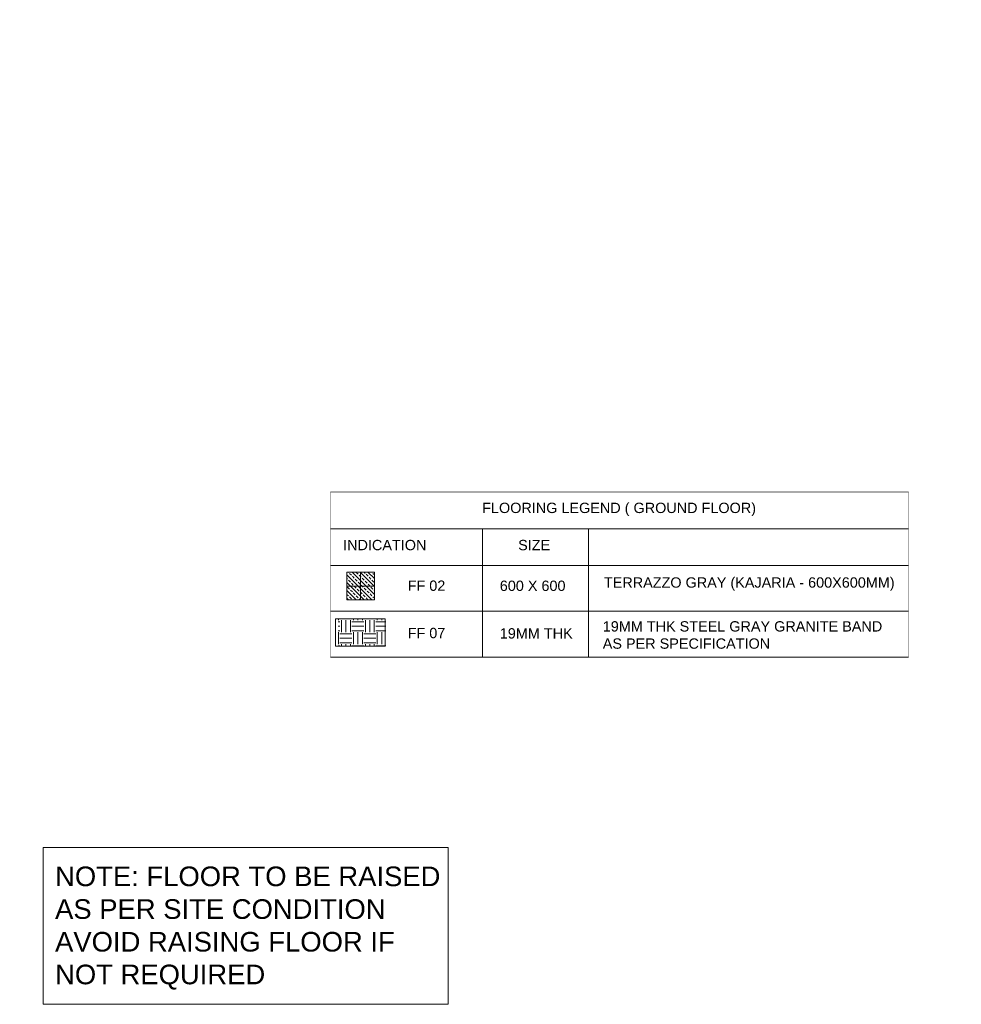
# Model space of a CAD drawing. Header units: millimetres. Extents: x -158258 to 126254, y -16359 to 60195.
# Tile 148 of 172: x -127243 to -114708, y 6894 to 20006. Entities that reach past the tile are written whole.
import ezdxf

# ---------------------------------------------------------------- set-up
doc = ezdxf.new("R2010")
doc.units = ezdxf.units.MM
doc.header["$LTSCALE"] = 0.1
doc.header["$MEASUREMENT"] = 0
for name, color, linetype, lineweight in [('Ceiling text', 104, 'Continuous', 0), ('I-FLOR-TXT', 2, 'Continuous', 5), ('S2-Civil Lineout', 5, 'Continuous', 5), ('TEXT', 70, 'Continuous', 5)]:
    doc.layers.add(name, color=color, linetype=linetype, lineweight=lineweight)
doc.styles.add('150', font='arial.ttf', dxfattribs={"height": 225})
doc.styles.add('Dominos CV Raman - X base$0$50', font='arial.ttf', dxfattribs={"height": 75})
doc.styles.add('DOMINOS MALAD-LIGHTING$0$Arial', font='arial.ttf')
doc.styles.get("Standard").update_dxf_attribs({"font": 'ARIALN.TTF'})

msp = doc.modelspace()

# ---------------------------------------------------------------- hatches: boundary and pattern name
at = {"layer": 'I-FLOR-TXT', "true_color": 0x8bdbe4}
h = msp.add_hatch(dxfattribs=at)
h.set_pattern_fill('ANSI33', color=141, scale=11.644896, angle=90, double=1)
h.set_pattern_definition([(135, (-149311.4, 1286.86), (-52.28707, -52.28707), []), (135, (-149311.4, 1339.15), (-52.28707, -52.28707), [36.97254, -18.48627])])
h.paths.add_polyline_path([(-122888.2, 12647.4), (-122521.9, 12647.4), (-122521.9, 12281.1), (-122888.2, 12281.1)])
at = {"layer": 'I-FLOR-TXT', "lineweight": 0, "ltscale": 100}
h = msp.add_hatch(dxfattribs=at)
h.set_pattern_fill('EARTH', color=8, scale=637.300658)
h.set_pattern_definition([(0, (-12568.28, -68432.06), (159.32516, 159.32516), [159.32516, -159.32516]), (0, (-12568.28, -68372.32), (159.32516, 159.32516), [159.32516, -159.32516]), (0, (-12568.28, -68312.57), (159.32516, 159.32516), [159.32516, -159.32516]), (90, (-12548.36, -68292.65), (-159.32516, 159.32516), [159.32516, -159.32516]), (90, (-12488.61, -68292.65), (-159.32516, 159.32516), [159.32516, -159.32516]), (90, (-12428.87, -68292.65), (-159.32516, 159.32516), [159.32516, -159.32516])])
h.paths.add_polyline_path([(-122367.5, 12028.7), (-122367.5, 11662.4), (-123005.6, 11662.4), (-123005.6, 12028.7)])

# ---------------------------------------------------------------- linework, layer by layer
at = {"layer": 'I-FLOR-TXT', "color": 181}
for p, q in [((-123105.5, 13227.9), (-115410, 13226.2)), ((-121081.6, 11518.5), (-121081.6, 13227.9)), ((-119673, 11518.5), (-119673, 13227.9)), ((-123105.5, 12739.5), (-115410, 12739.5)), ((-123105.5, 12129), (-115410, 12129)), ((-123105.5, 11518.5), (-115410, 11518.5))]:
    msp.add_line(p, q, dxfattribs=at)
at = {"layer": 'I-FLOR-TXT', "color": 212, "true_color": 0xb800b8}
for p, q in [((-122705.1, 12647.4), (-122705.1, 12281.1)), ((-122888.2, 12464.3), (-122521.9, 12464.3))]:
    msp.add_line(p, q, dxfattribs=at)
at = {"layer": 'I-FLOR-TXT', "color": 181, "const_width": 6.1, "flags": 128}
msp.add_lwpolyline([(-123105.5, 13227.9), (-115410, 13227.9), (-115410, 13716.3), (-123105.5, 13716.3)], close=True, dxfattribs=at)
msp.add_lwpolyline([(-123105.5, 11518.5), (-123105.5, 13716.3), (-115410, 13716.3), (-115410, 11518.5)], dxfattribs=at)
at = {"layer": 'I-FLOR-TXT', "color": 212, "true_color": 0xb800b8}
msp.add_lwpolyline([(-122888.2, 12647.4), (-122521.9, 12647.4), (-122521.9, 12281.1), (-122888.2, 12281.1)], close=True, dxfattribs=at)
at = {"layer": 'I-FLOR-TXT', "color": 32, "true_color": 0xc26100}
msp.add_lwpolyline([(-122379.3, 12028.7), (-122379.3, 11662.4), (-123036.9, 11662.4), (-123036.9, 12028.7)], close=True, dxfattribs=at)
at = {"layer": 'S2-Civil Lineout', "color": 7}
msp.add_lwpolyline([(-126930.8, 8983), (-121537.2, 8983), (-121537.2, 6893.8), (-126930.8, 6893.8)], close=True, dxfattribs=at)

# ---------------------------------------------------------------- texts
at = {"layer": 'Ceiling text', "lineweight": 0, "ltscale": 100, "char_height": 100, "width": 1741.845, "attachment_point": 7, "rotation": 0.00691, "style": 'Dominos CV Raman - X base$0$50'}
for insert in [(-136786.3, 19396.3), (-137548.3, 16696.3), (-137623.4, 12586)]:
    msp.add_mtext('\\pi668.69193;{\\fCalibri Light|b0|i0|c0|p34;\\C106;WF-01\\P\\pi221.76886;COAL MINE 8301 ON \\P\\pi629.38424;CEILING}', dxfattribs=dict(at, insert=insert))
at = {"layer": 'I-FLOR-TXT', "color": 3, "style": '150'}
for s, insert, char_height, width, attachment_point in [('{\\C256; FLOORING LEGEND ( GROUND FLOOR)}', (-117440.9, 13573.5), 137.359, 5596.337, 3), ('INDICATION', (-122937.6, 13078.7), 137.36, 1183.23, 1), ('SIZE', (-120607.4, 13078.7), 137.36, 502.649, 1), ('TERRAZZO GRAY (KAJARIA - 600X600MM)', (-119465.8, 12579.9), 137.359, 4091.788, 1), ('FF 02', (-122078.3, 12537.6), 137.36, 653.817, 1), ('600 X 600', (-120851.9, 12536.2), 137.36, 1010.601, 1), ('19MM THK STEEL GRAY GRANITE BAND AS PER SPECIFICATION{\\fArial Narrow|b0|i0|c0|p34;  }', (-119481, 11995.6), 137.359, 3977.364, 1), ('FF 07', (-122078.3, 11907), 137.36, 653.817, 1), ('19MM THK', (-120851.9, 11902.7), 137.36, 1010.601, 1)]:
    msp.add_mtext(s, dxfattribs=dict(at, insert=insert, char_height=char_height, width=width, attachment_point=attachment_point))
at = {"layer": 'S2-Civil Lineout', "color": 7, "insert": (-126772.3, 7908.8), "char_height": 261.249, "width": 5232.467, "attachment_point": 4, "style": 'DOMINOS MALAD-LIGHTING$0$Arial'}
msp.add_mtext('NOTE: FLOOR TO BE RAISED AS PER SITE CONDITION\\PAVOID RAISING FLOOR IF NOT REQUIRED', dxfattribs=at)
at = {"layer": 'TEXT', "color": 8, "transparency": 33554687, "char_height": 120, "width": 1155.234, "attachment_point": 1}
for s, insert in [('\\pi227.35774;BOH AREA \\P\\pi317.19403;+150MM', (-136510.8, 19988.8)), ('\\pi74.69744;KITCHEN AREA \\P\\pi317.19403;+150MM', (-135564.9, 16690.1))]:
    msp.add_mtext(s, dxfattribs=dict(at, insert=insert))
at = {"layer": 'TEXT', "color": 8, "lineweight": 0, "ltscale": 100, "transparency": 33554687, "insert": (-137564.5, 19059.6), "char_height": 75, "width": 1117.423, "attachment_point": 1, "style": 'Dominos CV Raman - X base$0$50'}
msp.add_mtext('\\pi211.28631;Electrical panel', dxfattribs=at)

doc.saveas('drawing.dxf')
